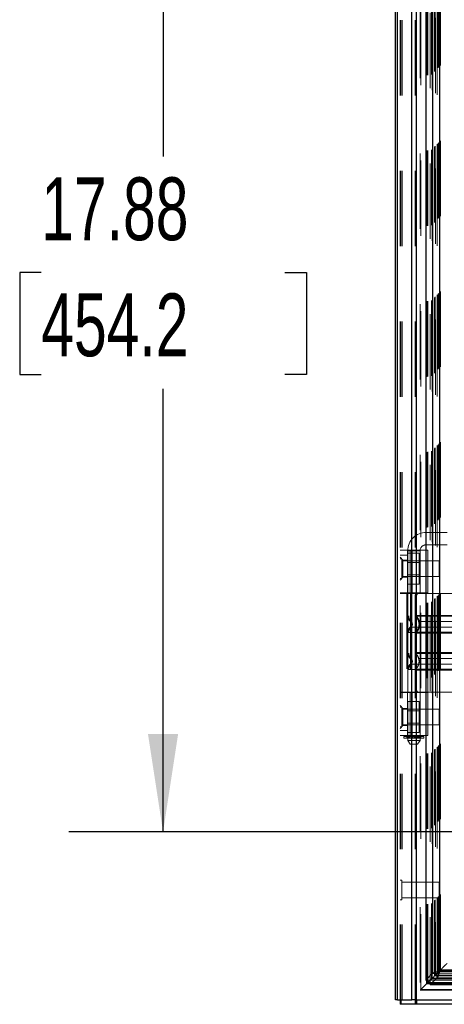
# Model space of a CAD drawing. Header units: inches. Extents: x 0.2 to 10.7, y 0.2 to 7.9.
# Tile 43 of 95: x 2.708 to 3.271, y 3.034 to 4.341. Entities that reach past the tile are written whole.
import ezdxf

# ---------------------------------------------------------------- set-up
doc = ezdxf.new("R2010")
doc.units = ezdxf.units.IN
doc.header["$MEASUREMENT"] = 0
doc.linetypes.add('HIDDEN', pattern=[0.075, 0.05, -0.025])
doc.layers.add('DIMENSIONS', color=140, linetype='Continuous')
doc.styles.add('SLDTEXTSTYLE0', font='TXT', dxfattribs={"width": 0.7})
doc.dimstyles.new('SLDDIMSTYLE0', dxfattribs={"dimtxt": 0.084961, "dimasz": 0.13, "dimexe": 0, "dimexo": 0.0625, "dimgap": 0.02124, "dimtad": 0, "dimtih": 1, "dimtoh": 1, "dimlfac": 12, "dimrnd": 1e-09, "dimzin": 12, "dimdsep": 46, "dimtxsty": 'SLDTEXTSTYLE0', "dimsah": 1, "dimcen": 0.09, "dimadec": 0, "dimazin": 3, "dimtfac": 1, "dimtofl": 0, "dimtmove": 0, "dimatfit": 3, "dimfxl": 0, "dimfrac": 2, "dimtolj": 1, "dimtzin": 12, "dimarcsym": 0})

# ---------------------------------------------------------------- blocks, each defined once
blk = doc.blocks.new('_D')
at = {"layer": 'DIMENSIONS'}
for p, q in [((3.4442, 4.7535), (2.7733, 4.7535)), ((2.8983, 4.7535), (2.8983, 4.1593)), ((2.7368, 4.0053), (2.7082, 4.0053)), ((2.7082, 4.0053), (2.7082, 3.8702)), ((3.0599, 4.0053), (3.0884, 4.0053)), ((3.0884, 4.0053), (3.0884, 3.8702)), ((2.7082, 3.8702), (2.7368, 3.8702)), ((3.0884, 3.8702), (3.0599, 3.8702)), ((2.8983, 3.2632), (2.8983, 3.8512)), ((3.4442, 3.2632), (2.7733, 3.2632))]:
    blk.add_line(p, q, dxfattribs=at)
for points in [[(2.8983, 4.7535), (2.8783, 4.6235), (2.9183, 4.6235)], [(2.8983, 3.2632), (2.9183, 3.3932), (2.8783, 3.3932)]]:
    blk.add_solid(points, dxfattribs=at)
at = {"layer": 'DIMENSIONS', "char_height": 0.08333, "attachment_point": 1, "style": 'SLDTEXTSTYLE0'}
for s, insert in [('17.88', (2.7368, 4.1317)), ('454.2', (2.7368, 3.9777))]:
    blk.add_mtext(s, dxfattribs=dict(at, insert=insert))

msp = doc.modelspace()

# ---------------------------------------------------------------- linework, layer by layer
at = {"color": 7, "linetype": 'HIDDEN', "lineweight": 18}
for p, q in [((3.2154963, 3.0404469), (3.2154963, 5.3593462)), ((3.2124963, 3.0404469), (3.2124963, 4.9855945)), ((3.2133749, 3.0404469), (3.2133749, 4.9850961)), ((3.2154963, 3.0404469), (3.2154963, 4.9840982)), ((3.2324509, 3.0404469), (3.2324509, 4.9761225)), ((3.2345722, 3.0404469), (3.2345722, 4.9758636)), ((3.2391943, 4.9635414), (3.2391943, 3.0531666)), ((3.2401182, 3.054081), (3.2401182, 4.9626298)), ((3.2481213, 3.0672437), (3.2481213, 4.9494671)), ((3.2492545, 3.0673506), (3.2492545, 4.9493602)), ((3.2526209, 4.9501595), (3.2526209, 3.0665514)), ((3.2543232, 3.068286), (3.2543232, 4.9484248)), ((3.2552282, 4.9475192), (3.2552282, 3.0691892)), ((3.2580729, 3.0720357), (3.2580729, 4.9446751)), ((3.2588868, 3.0728497), (3.2588868, 4.9438612)), ((3.2590365, 3.0729994), (3.2590365, 4.9437115)), ((3.2594438, 4.9433134), (3.2594438, 3.0734091)), ((3.2617055, 4.9410749), (3.2617055, 3.0756359)), ((3.2617363, 3.075697), (3.2617363, 4.9410153)), ((3.2618703, 3.0758331), (3.2618703, 4.9408777)), ((3.2630645, 3.0770305), (3.2630645, 4.9396795)), ((3.2641893, 3.0781521), (3.2641893, 4.9385587)), ((3.2646599, 4.9381298), (3.2646599, 3.078581)), ((3.2654916, 3.0794545), (3.2654916, 4.9372564)), ((3.2662224, 3.0801852), (3.2662224, 4.9365256)), ((3.2472732, 3.6442534), (3.2472732, 3.6606576)), ((3.2751603, 3.6606576), (3.2472732, 3.6606576)), ((3.2124963, 3.6371536), (3.2492417, 3.6371536)), ((3.2223388, 3.5802311), (3.2223388, 3.6371536)), ((3.2223388, 3.6330262), (3.2377555, 3.6330262)), ((3.2226669, 3.6360513), (3.2390711, 3.6360513)), ((3.2226669, 3.6360513), (3.2226669, 3.3899883)), ((3.2261138, 3.5802311), (3.2261138, 3.6371536)), ((3.2286612, 3.6371536), (3.2286612, 3.5802311)), ((3.2377555, 3.6227782), (3.2377555, 3.6330262)), ((3.2390711, 3.3899883), (3.2390711, 3.6360513)), ((3.2393992, 3.5802311), (3.2393992, 3.6371536)), ((3.2472732, 3.6442534), (3.2751603, 3.6442534)), ((3.2492417, 3.5802311), (3.2492417, 3.6371536)), ((3.2124963, 3.630592), (3.2223388, 3.630592)), ((3.2164333, 3.6237022), (3.2124963, 3.6276392)), ((3.2151004, 3.6255511), (3.2124963, 3.6255511)), ((3.2151004, 3.5995094), (3.2151004, 3.6255511)), ((3.2645796, 3.6229469), (3.2151004, 3.6229469)), ((3.2164333, 3.6237022), (3.2164333, 3.6125473)), ((3.2223388, 3.6237022), (3.2164333, 3.6237022)), ((3.2223388, 3.6227782), (3.2377555, 3.6227782)), ((3.2377555, 3.6206928), (3.2223388, 3.6206928)), ((3.2377555, 3.6022823), (3.2377555, 3.6227782)), ((3.2645796, 3.6021136), (3.2645796, 3.6229469)), ((3.2164333, 3.6125473), (3.2164333, 3.6013925)), ((3.2124963, 3.5974555), (3.2164333, 3.6013925)), ((3.2124963, 3.5995094), (3.2151004, 3.5995094)), ((3.2151004, 3.6021136), (3.2645796, 3.6021136)), ((3.2164333, 3.6013925), (3.2223388, 3.6013925)), ((3.2223388, 3.6043678), (3.2377555, 3.6043678)), ((3.2223388, 3.6022823), (3.2377555, 3.6022823)), ((3.2377555, 3.5920343), (3.2377555, 3.6022823)), ((3.2492417, 3.5802311), (3.2124963, 3.5802311)), ((3.2223388, 3.5920343), (3.2377555, 3.5920343)), ((3.2223388, 3.5802311), (3.2223388, 3.5797389)), ((3.2492417, 3.5797389), (3.2124963, 3.5797389)), ((3.2214042, 3.5797389), (3.2214042, 3.4485053)), ((3.2223388, 3.5797389), (3.2223388, 3.4485053)), ((3.222995, 3.5797389), (3.222995, 3.4485053)), ((3.222995, 3.5797389), (3.222995, 3.5497322)), ((3.2264746, 3.5797389), (3.2264746, 3.4485053)), ((3.2325445, 3.5764581), (3.2325445, 3.4517862)), ((3.2344779, 3.5764581), (3.2325445, 3.5764581)), ((3.2328375, 3.5797389), (3.2328375, 3.4485053)), ((3.2328375, 3.5797389), (3.2328375, 3.5504429)), ((3.2344779, 3.5764581), (3.2344779, 3.4517862)), ((3.2393992, 3.4485053), (3.2393992, 3.5797389)), ((3.3312627, 3.5797389), (3.2492417, 3.5797389)), ((3.2492417, 3.4485053), (3.2492417, 3.5797389)), ((3.2341713, 3.548022), (3.2333286, 3.5492724)), ((3.2279148, 3.5387284), (3.2278261, 3.5395456)), ((3.2278261, 3.5379113), (3.2279148, 3.5387284)), ((3.2279162, 3.5387284), (3.2278288, 3.5395324)), ((3.2278288, 3.5379245), (3.2279162, 3.5387284)), ((3.2333286, 3.5281845), (3.2341713, 3.5294349)), ((3.2279162, 3.4895158), (3.2278288, 3.4903198)), ((3.2278288, 3.4887119), (3.2279162, 3.4895158)), ((3.2333286, 3.5000598), (3.2341701, 3.4988109)), ((3.222995, 3.4785121), (3.222995, 3.4485053)), ((3.2328375, 3.4778014), (3.2328375, 3.4485053)), ((3.2341701, 3.4802208), (3.2333286, 3.4789719)), ((3.2325445, 3.4517862), (3.2344779, 3.4517862)), ((3.2492417, 3.4485053), (3.2124963, 3.4485053)), ((3.2124963, 3.4480132), (3.2492417, 3.4480132)), ((3.2223388, 3.4485053), (3.2223388, 3.4480132)), ((3.2223388, 3.3910906), (3.2223388, 3.4480132)), ((3.2223388, 3.4361929), (3.2377555, 3.4361929)), ((3.2261138, 3.3910906), (3.2261138, 3.4480132)), ((3.2286612, 3.4480132), (3.2286612, 3.3910906)), ((3.2377555, 3.4259449), (3.2377555, 3.4361929)), ((3.2393992, 3.3910906), (3.2393992, 3.4480132)), ((3.3312627, 3.4485053), (3.2492417, 3.4485053)), ((3.2492417, 3.3910906), (3.2492417, 3.4480132)), ((3.2164333, 3.4268518), (3.2124963, 3.4307888)), ((3.2151004, 3.4287178), (3.2124963, 3.4287178)), ((3.2151004, 3.4026761), (3.2151004, 3.4287178)), ((3.2645796, 3.4261136), (3.2151004, 3.4261136)), ((3.2164333, 3.4268518), (3.2164333, 3.4156969)), ((3.2223388, 3.4268518), (3.2164333, 3.4268518)), ((3.2223388, 3.4259449), (3.2377555, 3.4259449)), ((3.2377555, 3.4238594), (3.2223388, 3.4238594)), ((3.2377555, 3.405449), (3.2377555, 3.4259449)), ((3.2645796, 3.4052803), (3.2645796, 3.4261136)), ((3.2164333, 3.4156969), (3.2164333, 3.4045421)), ((3.2124963, 3.4006051), (3.2164333, 3.4045421)), ((3.2124963, 3.4026761), (3.2151004, 3.4026761)), ((3.2223388, 3.3976523), (3.2124963, 3.3976523)), ((3.2151004, 3.4052803), (3.2645796, 3.4052803)), ((3.2164333, 3.4045421), (3.2223388, 3.4045421)), ((3.2223388, 3.4075344), (3.2377555, 3.4075344)), ((3.2223388, 3.405449), (3.2377555, 3.405449)), ((3.2377555, 3.395201), (3.2377555, 3.405449)), ((3.2492417, 3.3910906), (3.2124963, 3.3910906)), ((3.2177456, 3.3896602), (3.2232928, 3.3896602)), ((3.2177456, 3.3896602), (3.2177456, 3.3876917)), ((3.2232928, 3.3876917), (3.2177456, 3.3876917)), ((3.221532, 3.3896602), (3.221532, 3.3876917)), ((3.2215681, 3.3876917), (3.2215681, 3.3896602)), ((3.2220183, 3.3896602), (3.2220183, 3.3876917)), ((3.2223388, 3.395201), (3.2377555, 3.395201)), ((3.2390711, 3.3899883), (3.2226669, 3.3899883)), ((3.2226669, 3.3876917), (3.2226669, 3.3844109)), ((3.2226669, 3.3844109), (3.2390711, 3.3844109)), ((3.2226669, 3.3844109), (3.2259477, 3.3794896)), ((3.2232928, 3.3896602), (3.2232928, 3.3876917)), ((3.2232928, 3.3896602), (3.2243122, 3.3896602)), ((3.2243122, 3.3876917), (3.2232928, 3.3876917)), ((3.2243122, 3.3876917), (3.2243122, 3.3896602)), ((3.2243122, 3.3896602), (3.2258927, 3.3896602)), ((3.2252728, 3.3876917), (3.2243122, 3.3876917)), ((3.2247219, 3.3876917), (3.2247219, 3.3896602)), ((3.2251275, 3.3899883), (3.2251275, 3.3876917)), ((3.2251275, 3.3896602), (3.2251275, 3.3876917)), ((3.2252, 3.3896602), (3.2252, 3.3876917)), ((3.2252083, 3.3876917), (3.2252083, 3.3896602)), ((3.2252728, 3.3876917), (3.2364651, 3.3876917)), ((3.2258282, 3.3876917), (3.2258282, 3.3896602)), ((3.2258927, 3.3896602), (3.2258927, 3.3876917)), ((3.2258927, 3.3896602), (3.2259083, 3.3896602)), ((3.2258927, 3.3896602), (3.227649, 3.3896602)), ((3.2259083, 3.3876917), (3.2259083, 3.3896602)), ((3.227649, 3.3896602), (3.227649, 3.3876917)), ((3.227649, 3.3896602), (3.2284974, 3.3896602)), ((3.2284974, 3.3876917), (3.2284974, 3.3896602)), ((3.2284974, 3.3896602), (3.2292219, 3.3896602)), ((3.2292219, 3.3896602), (3.2292219, 3.3876917)), ((3.2292219, 3.3896602), (3.2299596, 3.3896602)), ((3.2299596, 3.3876917), (3.2299596, 3.3896602)), ((3.2299596, 3.3896602), (3.2317783, 3.3896602)), ((3.2317783, 3.3896602), (3.2317783, 3.3876917)), ((3.2317783, 3.3896602), (3.2325161, 3.3896602)), ((3.2325161, 3.3876917), (3.2325161, 3.3896602)), ((3.2325161, 3.3896602), (3.2332405, 3.3896602)), ((3.2332405, 3.3896602), (3.2332405, 3.3876917)), ((3.2332405, 3.3896602), (3.234089, 3.3896602)), ((3.234089, 3.3876917), (3.234089, 3.3896602)), ((3.234089, 3.3896602), (3.2358296, 3.3896602)), ((3.2357902, 3.3794896), (3.2390711, 3.3844109)), ((3.2358296, 3.3896602), (3.2358452, 3.3896602)), ((3.2358296, 3.3896602), (3.2358296, 3.3876917)), ((3.2358452, 3.3876917), (3.2358452, 3.3896602)), ((3.2358452, 3.3896602), (3.2374257, 3.3896602)), ((3.2359097, 3.3896602), (3.2359097, 3.3876917)), ((3.2374257, 3.3876917), (3.2364651, 3.3876917)), ((3.2365297, 3.3896602), (3.2365297, 3.3876917)), ((3.236538, 3.3876917), (3.236538, 3.3896602)), ((3.2366104, 3.3876917), (3.2366104, 3.3899883)), ((3.2366104, 3.3876917), (3.2366104, 3.3896602)), ((3.237016, 3.3896602), (3.237016, 3.3876917)), ((3.2374257, 3.3896602), (3.2374257, 3.3876917)), ((3.2374257, 3.3896602), (3.2384451, 3.3896602)), ((3.2384451, 3.3876917), (3.2374257, 3.3876917)), ((3.2384451, 3.3876917), (3.2384451, 3.3896602)), ((3.2384451, 3.3896602), (3.2439923, 3.3896602)), ((3.2439923, 3.3876917), (3.2384451, 3.3876917)), ((3.2390711, 3.3844109), (3.2390711, 3.3876917)), ((3.2397196, 3.3876917), (3.2397196, 3.3896602)), ((3.2401699, 3.3896602), (3.2401699, 3.3876917)), ((3.240206, 3.3876917), (3.240206, 3.3896602)), ((3.2439923, 3.3876917), (3.2439923, 3.3896602)), ((3.2259477, 3.3794896), (3.2357902, 3.3794896)), ((3.2151004, 3.1993011), (3.2124963, 3.1993011)), ((3.2151004, 3.1732594), (3.2151004, 3.1993011)), ((3.2645796, 3.1966969), (3.2151004, 3.1966969)), ((3.2645796, 3.1758636), (3.2645796, 3.1966969)), ((3.2151004, 3.1758636), (3.2645796, 3.1758636)), ((3.2124963, 3.1732594), (3.2151004, 3.1732594)), ((3.2580729, 3.0720357), (4.8215456, 3.0720357)), ((3.2588868, 3.0728497), (4.8207317, 3.0728497)), ((3.2590365, 3.0729994), (4.820582, 3.0729994)), ((3.2592681, 3.0732268), (4.8203363, 3.0732268)), ((4.8179892, 3.0756027), (3.2616324, 3.0756027)), ((3.2617147, 3.0756266), (4.8179038, 3.0756266)), ((3.2618703, 3.0758331), (4.8177482, 3.0758331)), ((4.8165626, 3.0770016), (3.2630567, 3.0770016)), ((3.2641893, 3.0781521), (4.8154293, 3.0781521)), ((3.2654916, 3.0794545), (3.2645027, 3.0784656)), ((3.2646599, 3.078581), (4.8149586, 3.078581)), ((3.2662224, 3.0801852), (3.2654916, 3.0794545)), ((3.2654916, 3.0794545), (4.8141269, 3.0794545)), ((3.2662224, 3.0801852), (4.8133961, 3.0801852)), ((3.2471059, 3.0665514), (3.2526209, 3.0665514)), ((3.2532121, 3.0671426), (3.2526209, 3.0665514)), ((3.2526302, 3.0665421), (3.2532222, 3.067134)), ((3.2526302, 3.0610488), (3.2526302, 3.0665421)), ((3.2526302, 3.0665421), (4.8269883, 3.0665421)), ((3.2543232, 3.068286), (3.2531788, 3.0671417)), ((3.2533238, 3.0620841), (4.8262947, 3.0620841)), ((3.2534307, 3.0632173), (4.8261878, 3.0632173)), ((3.2543232, 3.068286), (4.8252954, 3.068286)), ((3.255307, 3.0692755), (4.8243078, 3.0692755)), ((3.239189, 3.0531483), (3.3075796, 3.0531483)), ((3.241763, 3.0557347), (3.2401182, 3.054081)), ((3.2401182, 3.054081), (3.3075796, 3.054081))]:
    msp.add_line(p, q, dxfattribs=at)
at = {"color": 7, "linetype": 'Continuous', "lineweight": 25}
for p, q in [((3.2064963, 3.0404469), (3.2064963, 4.9862764)), ((3.2091323, 3.0404469), (3.2091323, 4.9850961)), ((3.2282083, 3.0404469), (3.2282083, 4.9761225)), ((3.2345722, 3.0404469), (3.2345722, 4.9758636)), ((3.2467121, 4.9501595), (3.2467121, 3.0665514)), ((3.2557966, 4.9410749), (3.2557966, 3.0756359)), ((3.2646599, 4.9381298), (3.2646599, 3.078581)), ((3.2557966, 3.0756359), (3.2467121, 3.0665514)), ((3.2617055, 3.0756359), (3.2532121, 3.0671426)), ((3.2532222, 3.067134), (3.2617147, 3.0756266)), ((3.2557966, 3.0756359), (3.2617055, 3.0756359)), ((3.2645027, 3.0784656), (3.2616893, 3.0756521)), ((3.2617147, 3.0697178), (3.2617147, 3.0756266)), ((3.2646599, 3.078581), (4.8149586, 3.078581)), ((3.2467121, 3.0665514), (3.2471059, 3.0665514)), ((3.2481213, 3.0620841), (3.2481213, 3.0672437)), ((3.2492545, 3.0632173), (3.2481213, 3.0620841)), ((3.2481213, 3.0620841), (3.2533238, 3.0620841)), ((3.2492545, 3.0632173), (3.2492545, 3.0673506)), ((3.2531788, 3.0671417), (3.2492545, 3.0632173)), ((3.2492545, 3.0632173), (3.2534307, 3.0632173)), ((3.2526302, 3.0606332), (3.2617147, 3.0697178)), ((3.2526302, 3.0606332), (3.2526302, 3.0610488)), ((3.2526302, 3.0606332), (4.8269883, 3.0606332)), ((3.2617147, 3.0697178), (4.8179038, 3.0697178)), ((3.2091323, 3.0404469), (3.2064963, 3.0404469)), ((3.2091323, 3.0404469), (3.2282083, 3.0404469)), ((3.2124963, 3.0404469), (3.2124963, 3.0344469)), ((3.213374, 3.0344469), (3.2124963, 3.0344469)), ((3.213374, 3.0404469), (3.213374, 3.0344469)), ((3.23245, 3.0344469), (3.213374, 3.0344469)), ((3.2345722, 3.0404469), (3.2282083, 3.0404469)), ((3.23245, 3.0404469), (3.23245, 3.0344469)), ((3.234569, 3.0344469), (3.23245, 3.0344469)), ((3.234569, 3.0404469), (3.234569, 3.0344469)), ((3.3075721, 3.0344469), (3.234569, 3.0344469)), ((3.2345722, 3.0404469), (3.3075796, 3.0404469))]:
    msp.add_line(p, q, dxfattribs=at)
at = {"color": 7, "linetype": 'HIDDEN', "lineweight": 18}
for centre, radius, start, end in [((3.2472732, 3.6360513), 0.0246063, 90, 180), ((3.2472732, 3.6360513), 0.0082021, 90, 180), ((3.2328375, 3.5497322), 0.0098425, 180, 228.2366023), ((3.2344779, 3.5504429), 0.0016404, 180, 225.5237275), ((3.2328375, 3.5277247), 0.0098425, 131.7633977, 180), ((3.2344779, 3.527014), 0.0016404, 134.4762724, 180), ((3.2328375, 3.5005196), 0.0098425, 180, 228.2366023), ((3.2344779, 3.5012303), 0.0016404, 180, 225.5237275), ((3.2328375, 3.4785121), 0.0098425, 131.7633977, 180), ((3.2344779, 3.4778014), 0.0016404, 134.4762724, 180)]:
    msp.add_arc(centre, radius, start, end, dxfattribs=at)
for points, knots in [([(3.2356326, 3.5797389), (3.2352676, 3.5797389), (3.2348882, 3.5796631), (3.2341529, 3.5793485), (3.233801, 3.5791092), (3.2332073, 3.5785046), (3.2329623, 3.5781354), (3.2326326, 3.5773349), (3.2325445, 3.5768983), (3.2325445, 3.5764581)], [0, 0, 0, 0, 0.25, 0.25, 0.5, 0.5, 0.75, 0.75, 1, 1, 1, 1]), ([(3.2344779, 3.5764581), (3.2344779, 3.5768928), (3.2345622, 3.5773193), (3.2348858, 3.5781156), (3.2351251, 3.5784803), (3.2357147, 3.5790855), (3.2360693, 3.5793291), (3.236825, 3.5796539), (3.2372327, 3.5797389), (3.2376368, 3.5797389)], [0, 0, 0, 0, 0.25, 0.25, 0.5, 0.5, 0.75, 0.75, 1, 1, 1, 1]), ([(3.3411052, 3.5497322), (3.3408854, 3.5497322), (3.3404458, 3.5497322), (3.3369343, 3.5497322), (3.3314765, 3.5497322), (3.3240756, 3.5497322), (3.3150714, 3.5497322), (3.304795, 3.5497322), (3.2936454, 3.5497322), (3.2820501, 3.5497322), (3.2704546, 3.5497322), (3.2593054, 3.5497322), (3.2490279, 3.5497322), (3.240028, 3.5497322), (3.232611, 3.5497322), (3.2272133, 3.5497322), (3.2241076, 3.5497322), (3.2237029, 3.5497322), (3.2235691, 3.5497322)], [0, 0, 0, 0, 0.064541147, 0.129082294, 0.193623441, 0.258164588, 0.322705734, 0.387246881, 0.451788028, 0.516329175, 0.580870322, 0.645411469, 0.709952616, 0.774493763, 0.83903491, 0.903576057, 0.968117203, 1, 1, 1, 1]), ([(3.2241353, 3.5497322), (3.2241765, 3.5490449), (3.2242598, 3.5476552), (3.2249286, 3.5456602), (3.2259513, 3.5438284), (3.2269168, 3.5428449), (3.2273941, 3.5423586)], [0, 0, 0, 0, 0.247338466, 0.500134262, 0.752870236, 1, 1, 1, 1]), ([(3.3378191, 3.5423898), (3.3378286, 3.5423898), (3.3345499, 3.5423898), (3.321873, 3.5423898), (3.3042104, 3.5423898), (3.2820501, 3.5423898), (3.2598897, 3.5423898), (3.2422272, 3.5423898), (3.2295502, 3.5423898), (3.2262715, 3.5423898), (3.226281, 3.5423898)], [4.712414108, 4.712414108, 4.712414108, 4.712414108, 5.157216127, 5.488392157, 5.885803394, 6.283214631, 6.680625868, 7.078037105, 7.409213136, 7.85401516, 7.85401516, 7.85401516, 7.85401516]), ([(3.2273723, 3.5409234), (3.227248, 3.5411647), (3.2269659, 3.5417126), (3.2265269, 3.5421469), (3.2262812, 3.54239)], [0, 0, 0, 0, 0.440380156, 1, 1, 1, 1]), ([(3.2262818, 3.5423907), (3.2262818, 3.5423907), (3.2262818, 3.5422953), (3.2262818, 3.5419284), (3.2262818, 3.541657), (3.2262818, 3.5409791), (3.2262818, 3.5405728), (3.2262818, 3.539687), (3.2262818, 3.5392078), (3.2262818, 3.5382491), (3.2262818, 3.5377699), (3.2262818, 3.5368841), (3.2262818, 3.5364778), (3.2262818, 3.5357999), (3.2262818, 3.5355284), (3.2262818, 3.5351615), (3.2262818, 3.5350662), (3.2262818, 3.5350662)], [0, 0, 0, 0, 0.125, 0.125, 0.25, 0.25, 0.375, 0.375, 0.5, 0.5, 0.625, 0.625, 0.75, 0.75, 0.875, 0.875, 1, 1, 1, 1]), ([(3.2275945, 3.5403927), (3.2275599, 3.5405065), (3.2274251, 3.5409494), (3.2269988, 3.5416511), (3.2265206, 3.5421443), (3.2262818, 3.5423907)], [0, 0, 0, 0, 0.147487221, 0.57421203, 1, 1, 1, 1]), ([(3.227888, 3.5392433), (3.227839, 3.5395415), (3.2277402, 3.5401425), (3.2273896, 3.5409485), (3.2269142, 3.5416423), (3.2264941, 3.5419496), (3.2262818, 3.5421049)], [0, 0, 0, 0, 0.243577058, 0.490859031, 0.742728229, 1, 1, 1, 1]), ([(3.2272302, 3.5424227), (3.2274726, 3.5421768), (3.2279578, 3.5416846), (3.2284671, 3.5407664), (3.2287951, 3.5397729), (3.2289094, 3.5387284), (3.2287951, 3.537684), (3.2284671, 3.5366904), (3.2279578, 3.5357723), (3.2274726, 3.5352801), (3.2272302, 3.5350342)], [0, 0, 0, 0, 0.124832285, 0.249938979, 0.375105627, 0.5, 0.624894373, 0.750061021, 0.875167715, 1, 1, 1, 1]), ([(3.2330752, 3.5504505), (3.2330805, 3.5503416), (3.2330913, 3.5501215), (3.2331947, 3.549805), (3.233347, 3.5495091), (3.2334957, 3.5493472), (3.2335693, 3.5492671)], [0, 0, 0, 0, 0.2475219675, 0.499996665, 0.7524730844, 1, 1, 1, 1]), ([(3.3307715, 3.5492724), (3.3307787, 3.5492724), (3.3295001, 3.5492725), (3.3246241, 3.5492725), (3.3210116, 3.5492725), (3.3119894, 3.5492726), (3.3065859, 3.5492726), (3.2948036, 3.5492727), (3.2884271, 3.5492727), (3.2756734, 3.5492727), (3.2692963, 3.5492728), (3.2575151, 3.5492728), (3.2521098, 3.5492728), (3.243089, 3.5492729), (3.239476, 3.5492729), (3.2346, 3.549273), (3.2333186, 3.549273), (3.2333292, 3.549273)], [0, 0, 0, 0, 0.125, 0.125, 0.25, 0.25, 0.375, 0.375, 0.5, 0.5, 0.625, 0.625, 0.75, 0.75, 0.875, 0.875, 1, 1, 1, 1]), ([(3.2333286, 3.5492724), (3.2333286, 3.5493001), (3.2333286, 3.5475506), (3.2333286, 3.5428681), (3.2333286, 3.5387284), (3.2333286, 3.5345888), (3.2333286, 3.5299063), (3.2333286, 3.5281567), (3.2333286, 3.5281845)], [6.283185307, 6.283185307, 6.283185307, 6.283185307, 7.06858347, 7.461282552, 7.853981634, 8.246680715, 8.639379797, 9.424777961, 9.424777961, 9.424777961, 9.424777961]), ([(3.2376818, 3.5402045), (3.2374525, 3.5414106), (3.2370659, 3.5434437), (3.2356887, 3.5458835), (3.2344758, 3.5477029), (3.2337285, 3.5485919), (3.2333286, 3.5490676)], [0, 0, 0, 0, 0.39032676, 0.657993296, 0.816969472, 1, 1, 1, 1]), ([(3.3306885, 3.5504429), (3.3305949, 3.5504429), (3.330263, 3.5504429), (3.3277357, 3.5504429), (3.3232524, 3.5504429), (3.3170676, 3.5504429), (3.3095688, 3.5504429), (3.3010039, 3.5504429), (3.291713, 3.5504429), (3.2820501, 3.5504429), (3.2723872, 3.5504429), (3.2630962, 3.5504429), (3.2545313, 3.5504429), (3.2470325, 3.5504429), (3.2408477, 3.5504429), (3.2363644, 3.5504429), (3.2338372, 3.5504429), (3.2335053, 3.5504429), (3.2334117, 3.5504429)], [0, 0, 0, 0, 0.0265656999, 0.0941991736, 0.1618326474, 0.2294661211, 0.2970995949, 0.3647330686, 0.4323665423, 0.5000000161, 0.5676334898, 0.6352669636, 0.7029004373, 0.7705339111, 0.8381673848, 0.9058008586, 0.9734343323, 1, 1, 1, 1]), ([(3.2341833, 3.5493706), (3.2348452, 3.5486429), (3.2361688, 3.5471877), (3.2375433, 3.5445386), (3.2384204, 3.5416974), (3.238722, 3.5387284), (3.2384204, 3.5357595), (3.2375433, 3.5329183), (3.2361688, 3.5302692), (3.2348452, 3.528814), (3.2341833, 3.5280862)], [0, 0, 0, 0, 0.125085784, 0.250126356, 0.375155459, 0.5, 0.624844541, 0.749873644, 0.874914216, 1, 1, 1, 1]), ([(3.2367059, 3.533595), (3.2372301, 3.5353062), (3.2382786, 3.5387284), (3.2372301, 3.5421507), (3.2367059, 3.5438618)], [0, 0, 0, 0, 0.499999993, 1, 1, 1, 1]), ([(3.2235691, 3.5277247), (3.2237029, 3.5277247), (3.2241076, 3.5277247), (3.2272133, 3.5277247), (3.232611, 3.5277247), (3.240028, 3.5277247), (3.2490279, 3.5277247), (3.2593054, 3.5277247), (3.2704546, 3.5277247), (3.2820501, 3.5277247), (3.2936454, 3.5277247), (3.304795, 3.5277247), (3.3150714, 3.5277247), (3.3240756, 3.5277247), (3.3314765, 3.5277247), (3.3369343, 3.5277247), (3.3404458, 3.5277247), (3.3408854, 3.5277247), (3.3411052, 3.5277247)], [0, 0, 0, 0, 0.0318828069, 0.0964239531, 0.1609650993, 0.2255062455, 0.2900473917, 0.3545885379, 0.4191296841, 0.4836708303, 0.5482119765, 0.6127531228, 0.677294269, 0.7418354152, 0.8063765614, 0.8709177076, 0.9354588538, 1, 1, 1, 1]), ([(3.2273941, 3.5350983), (3.2269168, 3.534612), (3.2259513, 3.5336285), (3.2249286, 3.5317967), (3.2242598, 3.5298017), (3.2241765, 3.528412), (3.2241353, 3.5277247)], [0, 0, 0, 0, 0.247129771, 0.499865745, 0.752661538, 1, 1, 1, 1]), ([(3.226281, 3.5350671), (3.2262716, 3.5350671), (3.2295502, 3.5350671), (3.2422272, 3.5350671), (3.2598897, 3.5350671), (3.2820501, 3.5350671), (3.3042104, 3.5350671), (3.321873, 3.5350671), (3.3345499, 3.5350671), (3.3378286, 3.5350671), (3.3378191, 3.5350671)], [4.712364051, 4.712364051, 4.712364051, 4.712364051, 5.157166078, 5.488342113, 5.885753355, 6.283164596, 6.680575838, 7.07798708, 7.409163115, 7.853965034, 7.853965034, 7.853965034, 7.853965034]), ([(3.2262812, 3.5350669), (3.2265269, 3.5353099), (3.2269659, 3.5357442), (3.227248, 3.5362922), (3.2273723, 3.5365335)], [0, 0, 0, 0, 0.559619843, 1, 1, 1, 1]), ([(3.2262818, 3.535352), (3.2264941, 3.5355073), (3.2269142, 3.5358146), (3.2273896, 3.5365083), (3.2277402, 3.5373144), (3.227839, 3.5379154), (3.227888, 3.5382136)], [0, 0, 0, 0, 0.2572717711, 0.5091409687, 0.7564229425, 1, 1, 1, 1]), ([(3.2262818, 3.5350662), (3.2265206, 3.5353126), (3.2269988, 3.5358058), (3.2274251, 3.5365075), (3.2275599, 3.5369504), (3.2275945, 3.5370642)], [0, 0, 0, 0, 0.425787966, 0.852512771, 1, 1, 1, 1]), ([(3.2335693, 3.5281898), (3.2334957, 3.5281097), (3.233347, 3.5279478), (3.2331947, 3.5276519), (3.2330913, 3.5273354), (3.2330805, 3.5271153), (3.2330752, 3.5270064)], [0, 0, 0, 0, 0.247526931, 0.500003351, 0.752478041, 1, 1, 1, 1]), ([(3.2333292, 3.5281839), (3.2333186, 3.5281839), (3.2346, 3.5281839), (3.239476, 3.528184), (3.243089, 3.528184), (3.2521098, 3.528184), (3.2575151, 3.5281841), (3.2692963, 3.5281841), (3.2756734, 3.5281841), (3.2884271, 3.5281842), (3.2948036, 3.5281842), (3.3065859, 3.5281843), (3.3119894, 3.5281843), (3.3210116, 3.5281844), (3.3246241, 3.5281844), (3.3295001, 3.5281844), (3.3307787, 3.5281845), (3.3307715, 3.5281845)], [0, 0, 0, 0, 0.125, 0.125, 0.25, 0.25, 0.375, 0.375, 0.5, 0.5, 0.625, 0.625, 0.75, 0.75, 0.875, 0.875, 1, 1, 1, 1]), ([(3.2333286, 3.5283893), (3.2337285, 3.528865), (3.2344758, 3.529754), (3.2356887, 3.5315734), (3.2370659, 3.5340132), (3.2374525, 3.5360463), (3.2376818, 3.5372524)], [0, 0, 0, 0, 0.183030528, 0.342006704, 0.60967324, 1, 1, 1, 1]), ([(3.2334117, 3.527014), (3.2335053, 3.527014), (3.2338372, 3.527014), (3.2363644, 3.527014), (3.2408477, 3.527014), (3.2470325, 3.527014), (3.2545313, 3.527014), (3.2630962, 3.527014), (3.2723872, 3.527014), (3.2820501, 3.527014), (3.291713, 3.527014), (3.3010039, 3.527014), (3.3095688, 3.527014), (3.3170676, 3.527014), (3.3232524, 3.527014), (3.3277357, 3.527014), (3.330263, 3.527014), (3.3305949, 3.527014), (3.3306885, 3.527014)], [0, 0, 0, 0, 0.026565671, 0.094199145, 0.161832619, 0.229466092, 0.297099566, 0.36473304, 0.432366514, 0.499999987, 0.567633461, 0.635266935, 0.702900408, 0.770533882, 0.838167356, 0.90580083, 0.973434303, 1, 1, 1, 1]), ([(3.3411052, 3.5005196), (3.3408854, 3.5005196), (3.3404458, 3.5005196), (3.3369343, 3.5005196), (3.3314765, 3.5005196), (3.3240756, 3.5005196), (3.3150714, 3.5005196), (3.304795, 3.5005196), (3.2936454, 3.5005196), (3.2820501, 3.5005196), (3.2704546, 3.5005196), (3.2593054, 3.5005196), (3.2490279, 3.5005196), (3.240028, 3.5005196), (3.232611, 3.5005196), (3.2272133, 3.5005196), (3.2241076, 3.5005196), (3.2237029, 3.5005196), (3.2235691, 3.5005196)], [0, 0, 0, 0, 0.064541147, 0.129082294, 0.193623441, 0.258164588, 0.322705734, 0.387246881, 0.451788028, 0.516329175, 0.580870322, 0.645411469, 0.709952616, 0.774493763, 0.83903491, 0.903576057, 0.968117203, 1, 1, 1, 1]), ([(3.2241353, 3.5005196), (3.2241765, 3.4998323), (3.2242598, 3.4984426), (3.2249286, 3.4964476), (3.2259513, 3.4946158), (3.2269168, 3.4936323), (3.2273941, 3.493146)], [0, 0, 0, 0, 0.247338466, 0.500134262, 0.752870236, 1, 1, 1, 1]), ([(3.3378191, 3.4931772), (3.3378286, 3.4931772), (3.3345499, 3.4931772), (3.321873, 3.4931772), (3.3042104, 3.4931772), (3.2820501, 3.4931772), (3.2598897, 3.4931772), (3.2422272, 3.4931772), (3.2295502, 3.4931772), (3.2262715, 3.4931772), (3.226281, 3.4931772)], [4.712414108, 4.712414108, 4.712414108, 4.712414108, 5.157216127, 5.488392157, 5.885803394, 6.283214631, 6.680625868, 7.078037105, 7.409213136, 7.85401516, 7.85401516, 7.85401516, 7.85401516]), ([(3.2262818, 3.4931781), (3.2262818, 3.4931781), (3.2262818, 3.4930827), (3.2262818, 3.4927158), (3.2262818, 3.4924444), (3.2262818, 3.4917665), (3.2262818, 3.4913602), (3.2262818, 3.4904744), (3.2262818, 3.4899952), (3.2262818, 3.4890365), (3.2262818, 3.4885573), (3.2262818, 3.4876715), (3.2262818, 3.4872652), (3.2262818, 3.4865873), (3.2262818, 3.4863158), (3.2262818, 3.4859489), (3.2262818, 3.4858536), (3.2262818, 3.4858536)], [0, 0, 0, 0, 0.125, 0.125, 0.25, 0.25, 0.375, 0.375, 0.5, 0.5, 0.625, 0.625, 0.75, 0.75, 0.875, 0.875, 1, 1, 1, 1]), ([(3.2275945, 3.4911801), (3.2275599, 3.4912939), (3.2274251, 3.4917368), (3.2269988, 3.4924385), (3.2265206, 3.4929317), (3.2262818, 3.4931781)], [0, 0, 0, 0, 0.147487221, 0.57421203, 1, 1, 1, 1]), ([(3.227888, 3.4900307), (3.227839, 3.4903289), (3.2277402, 3.4909299), (3.2273896, 3.4917359), (3.2269142, 3.4924297), (3.2264941, 3.492737), (3.2262818, 3.4928923)], [0, 0, 0, 0, 0.243577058, 0.490859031, 0.742728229, 1, 1, 1, 1]), ([(3.2262818, 3.4861394), (3.2264941, 3.4862947), (3.2269142, 3.486602), (3.2273896, 3.4872957), (3.2277402, 3.4881018), (3.227839, 3.4887028), (3.227888, 3.489001)], [0, 0, 0, 0, 0.257271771, 0.509140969, 0.756422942, 1, 1, 1, 1]), ([(3.2272302, 3.4932101), (3.2274726, 3.4929642), (3.2279578, 3.492472), (3.2284671, 3.4915539), (3.2287951, 3.4905603), (3.2289094, 3.4895158), (3.2287951, 3.4884714), (3.2284671, 3.4874778), (3.2279578, 3.4865597), (3.2274726, 3.4860675), (3.2272302, 3.4858216)], [0, 0, 0, 0, 0.124832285, 0.249938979, 0.375105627, 0.5, 0.624894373, 0.750061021, 0.875167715, 1, 1, 1, 1]), ([(3.2330752, 3.5012379), (3.2330805, 3.501129), (3.2330912, 3.5009089), (3.2331947, 3.5005924), (3.2333469, 3.5002965), (3.2334957, 3.5001346), (3.2335693, 3.5000545)], [0, 0, 0, 0, 0.247521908, 0.499996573, 0.752473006, 1, 1, 1, 1]), ([(3.2333286, 3.5000598), (3.2333286, 3.5000875), (3.2333286, 3.498338), (3.2333286, 3.4936555), (3.2333286, 3.4895158), (3.2333286, 3.4853762), (3.2333286, 3.4806937), (3.2333286, 3.4789441), (3.2333286, 3.4789719)], [6.283185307, 6.283185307, 6.283185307, 6.283185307, 7.06858347, 7.461282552, 7.853981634, 8.246680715, 8.639379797, 9.424777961, 9.424777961, 9.424777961, 9.424777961]), ([(3.2376818, 3.4909919), (3.2374525, 3.492198), (3.2370659, 3.4942311), (3.2356887, 3.4966709), (3.2344758, 3.4984903), (3.2337285, 3.4993793), (3.2333286, 3.499855)], [0, 0, 0, 0, 0.3903267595, 0.6579932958, 0.8169694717, 1, 1, 1, 1]), ([(3.3306885, 3.5012303), (3.3305949, 3.5012303), (3.330263, 3.5012303), (3.3277357, 3.5012303), (3.3232524, 3.5012303), (3.3170676, 3.5012303), (3.3095688, 3.5012303), (3.3010039, 3.5012303), (3.291713, 3.5012303), (3.2820501, 3.5012303), (3.2723872, 3.5012303), (3.2630962, 3.5012303), (3.2545313, 3.5012303), (3.2470325, 3.5012303), (3.2408477, 3.5012303), (3.2363644, 3.5012303), (3.2338372, 3.5012303), (3.2335053, 3.5012303), (3.2334117, 3.5012303)], [0, 0, 0, 0, 0.0265657, 0.094199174, 0.161832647, 0.229466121, 0.297099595, 0.364733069, 0.432366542, 0.500000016, 0.56763349, 0.635266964, 0.702900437, 0.770533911, 0.838167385, 0.905800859, 0.973434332, 1, 1, 1, 1]), ([(3.3304519, 3.5000598), (3.3304211, 3.5000598), (3.3302555, 3.5000598), (3.32888, 3.5000598), (3.3259558, 3.5000598), (3.3210889, 3.5000598), (3.3141268, 3.5000598), (3.3049937, 3.5000598), (3.2940471, 3.5000598), (3.2820501, 3.5000598), (3.270053, 3.5000598), (3.2591065, 3.5000598), (3.2499733, 3.5000598), (3.2430113, 3.5000598), (3.2381442, 3.5000598), (3.2352202, 3.5000598), (3.2338451, 3.5000598), (3.2336796, 3.5000598), (3.233649, 3.5000598)], [0, 0, 0, 0, 0.011708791, 0.0629315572, 0.1206490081, 0.1851790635, 0.256430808, 0.3337141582, 0.4156154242, 0.5000373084, 0.584459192, 0.6663604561, 0.7436438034, 0.8148955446, 0.8794255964, 0.9371430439, 0.9883658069, 1, 1, 1, 1]), ([(3.2367051, 3.4946507), (3.2372297, 3.4929391), (3.238279, 3.4895158), (3.2372297, 3.4860926), (3.2367051, 3.4843809)], [0, 0, 0, 0, 0.500000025, 1, 1, 1, 1]), ([(3.2235691, 3.4785121), (3.2237029, 3.4785121), (3.2241076, 3.4785121), (3.2272133, 3.4785121), (3.232611, 3.4785121), (3.240028, 3.4785121), (3.2490279, 3.4785121), (3.2593054, 3.4785121), (3.2704546, 3.4785121), (3.2820501, 3.4785121), (3.2936454, 3.4785121), (3.304795, 3.4785121), (3.3150714, 3.4785121), (3.3240756, 3.4785121), (3.3314765, 3.4785121), (3.3369343, 3.4785121), (3.3404458, 3.4785121), (3.3408854, 3.4785121), (3.3411052, 3.4785121)], [0, 0, 0, 0, 0.031882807, 0.096423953, 0.160965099, 0.225506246, 0.290047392, 0.354588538, 0.419129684, 0.48367083, 0.548211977, 0.612753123, 0.677294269, 0.741835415, 0.806376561, 0.870917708, 0.935458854, 1, 1, 1, 1]), ([(3.2273941, 3.4858857), (3.2269168, 3.4853994), (3.2259513, 3.4844159), (3.2249286, 3.4825841), (3.2242598, 3.4805891), (3.2241765, 3.4791994), (3.2241353, 3.4785121)], [0, 0, 0, 0, 0.2471297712, 0.4998657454, 0.7526615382, 1, 1, 1, 1]), ([(3.226281, 3.4858545), (3.2262716, 3.4858545), (3.2295502, 3.4858545), (3.2422272, 3.4858545), (3.2598897, 3.4858545), (3.2820501, 3.4858545), (3.3042104, 3.4858545), (3.321873, 3.4858545), (3.3345499, 3.4858545), (3.3378286, 3.4858545), (3.3378191, 3.4858545)], [4.712364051, 4.712364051, 4.712364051, 4.712364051, 5.157166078, 5.488342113, 5.885753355, 6.283164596, 6.680575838, 7.07798708, 7.409163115, 7.853965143, 7.853965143, 7.853965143, 7.853965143]), ([(3.2262818, 3.4858536), (3.2265206, 3.4861), (3.2269988, 3.4865932), (3.2274251, 3.4872949), (3.2275599, 3.4877378), (3.2275945, 3.4878516)], [0, 0, 0, 0, 0.425787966, 0.852512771, 1, 1, 1, 1]), ([(3.2335693, 3.4789772), (3.2334957, 3.4788971), (3.2333469, 3.4787352), (3.2331947, 3.4784393), (3.2330912, 3.4781228), (3.2330805, 3.4779027), (3.2330752, 3.4777938)], [0, 0, 0, 0, 0.247527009, 0.500003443, 0.7524781, 1, 1, 1, 1]), ([(3.2333286, 3.4791767), (3.2337285, 3.4796524), (3.2344758, 3.4805414), (3.2356887, 3.4823608), (3.2370659, 3.4848006), (3.2374525, 3.4868337), (3.2376818, 3.4880398)], [0, 0, 0, 0, 0.183030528, 0.342006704, 0.60967324, 1, 1, 1, 1]), ([(3.2334117, 3.4778014), (3.2335053, 3.4778014), (3.2338372, 3.4778014), (3.2363644, 3.4778014), (3.2408477, 3.4778014), (3.2470325, 3.4778014), (3.2545313, 3.4778014), (3.2630962, 3.4778014), (3.2723872, 3.4778014), (3.2820501, 3.4778014), (3.291713, 3.4778014), (3.3010039, 3.4778014), (3.3095688, 3.4778014), (3.3170676, 3.4778014), (3.3232524, 3.4778014), (3.3277357, 3.4778014), (3.330263, 3.4778014), (3.3305949, 3.4778014), (3.3306885, 3.4778014)], [0, 0, 0, 0, 0.0265656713, 0.094199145, 0.1618326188, 0.2294660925, 0.2970995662, 0.3647330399, 0.4323665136, 0.4999999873, 0.5676334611, 0.6352669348, 0.7029004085, 0.7705338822, 0.8381673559, 0.9058008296, 0.9734343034, 1, 1, 1, 1]), ([(3.233649, 3.4789719), (3.2336796, 3.4789719), (3.2338451, 3.4789719), (3.2352202, 3.4789719), (3.2381442, 3.4789719), (3.2430113, 3.4789719), (3.2499733, 3.4789719), (3.2591065, 3.4789719), (3.270053, 3.4789719), (3.2820501, 3.4789719), (3.2940471, 3.4789719), (3.3049937, 3.4789719), (3.3141268, 3.4789719), (3.3210889, 3.4789719), (3.3259558, 3.4789719), (3.32888, 3.4789719), (3.3302555, 3.4789719), (3.3304211, 3.4789719), (3.3304519, 3.4789719)], [0, 0, 0, 0, 0.011634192, 0.062856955, 0.120574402, 0.185104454, 0.256356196, 0.333639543, 0.415540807, 0.499962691, 0.584384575, 0.666285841, 0.743569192, 0.814820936, 0.879350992, 0.937068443, 0.988291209, 1, 1, 1, 1]), ([(3.2325445, 3.4517862), (3.2325445, 3.451346), (3.2326312, 3.4509137), (3.2329617, 3.4501094), (3.2332059, 3.4497415), (3.2337988, 3.4491368), (3.2341523, 3.4488964), (3.2348841, 3.4485826), (3.2352675, 3.4485053), (3.2356326, 3.4485053)], [0, 0, 0, 0, 0.25, 0.25, 0.5, 0.5, 0.75, 0.75, 1, 1, 1, 1]), ([(3.2376368, 3.4485053), (3.2372328, 3.4485053), (3.2368301, 3.4485886), (3.2360695, 3.4489147), (3.2357166, 3.4491573), (3.2351266, 3.4497621), (3.2348863, 3.4501285), (3.2345639, 3.4509196), (3.2344779, 3.4513515), (3.2344779, 3.4517862)], [0, 0, 0, 0, 0.25, 0.25, 0.5, 0.5, 0.75, 0.75, 1, 1, 1, 1]), ([(3.2645467, 3.0784998), (3.2648273, 3.0787778), (3.2652703, 3.0792167), (3.2659503, 3.0799086), (3.2665294, 3.0804956), (3.2670486, 3.0810036), (3.2676987, 3.0816702), (3.268167, 3.0821205), (3.2691471, 3.0831174), (3.2703886, 3.0843445), (3.2717771, 3.0857347), (3.2729099, 3.0868679), (3.2735791, 3.0875626), (3.2740288, 3.0880147), (3.2743547, 3.088345), (3.2745775, 3.0885234), (3.2747038, 3.088663), (3.2748017, 3.0887912), (3.2748411, 3.0888273), (3.2747677, 3.0887474), (3.2747401, 3.0887174)], [0, 0, 0, 0, 0.072481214, 0.114408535, 0.15839701, 0.203007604, 0.231180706, 0.325634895, 0.413899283, 0.559894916, 0.714270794, 0.78943932, 0.829170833, 0.86907468, 0.889800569, 0.906261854, 0.919368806, 0.935334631, 0.975685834, 1, 1, 1, 1]), ([(3.2588868, 3.0728497), (3.2588635, 3.0728262), (3.2588164, 3.072779), (3.2587622, 3.0727241), (3.2587536, 3.0727152), (3.2588227, 3.0727853), (3.2589246, 3.0728876), (3.2590424, 3.0730058), (3.2592242, 3.0731817), (3.2593687, 3.0733296), (3.2594464, 3.0734091)], [0, 0, 0, 0, 0.082092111, 0.1652609, 0.338053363, 0.518458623, 0.609869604, 0.701656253, 0.839569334, 1, 1, 1, 1]), ([(3.2401182, 3.054081), (3.2398821, 3.0538446), (3.2395642, 3.0535262), (3.239272, 3.0532246), (3.2391795, 3.0531451), (3.2391843, 3.0531481), (3.2392189, 3.0531748), (3.2392584, 3.0532106), (3.239313, 3.053267), (3.2394074, 3.0533691), (3.2396489, 3.0536179), (3.2400906, 3.0540579), (3.2411702, 3.0551253), (3.2426781, 3.0566472), (3.2443238, 3.0582921), (3.2455903, 3.0595353), (3.2466753, 3.0606544), (3.2479265, 3.0618883), (3.2496172, 3.0635649), (3.250878, 3.064835), (3.2516789, 3.0656418)], [0, 0, 0, 0, 0.088079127, 0.118632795, 0.142146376, 0.152032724, 0.156801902, 0.161451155, 0.16613327, 0.171110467, 0.182525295, 0.212449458, 0.252713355, 0.39000459, 0.51260377, 0.592027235, 0.675730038, 0.76271417, 0.849266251, 1, 1, 1, 1]), ([(3.2543232, 3.068286), (3.2543114, 3.0682737), (3.2542868, 3.0682479), (3.2543055, 3.0682645), (3.2543597, 3.068322), (3.2544526, 3.0684219), (3.2545577, 3.0685292), (3.254644, 3.0686142), (3.2547289, 3.0686944), (3.2548668, 3.0688278), (3.2550747, 3.0690373), (3.2552283, 3.0691932), (3.255307, 3.0692729)], [0, 0, 0, 0, 0.0806356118, 0.1691126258, 0.2692032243, 0.3806302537, 0.5000705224, 0.5495463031, 0.5820520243, 0.6858455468, 0.8391914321, 1, 1, 1, 1])]:
    msp.add_open_spline(points, degree=3, knots=knots, dxfattribs=at)
for points in [[(3.2377543, 3.5387284), (3.2377577, 3.5406873), (3.2369694, 3.5445967), (3.2347242, 3.5479009), (3.2333286, 3.5492724)], [(3.2333286, 3.5281845), (3.2347242, 3.529556), (3.2369694, 3.5328602), (3.2377577, 3.5367696), (3.2377543, 3.5387284)], [(3.2377543, 3.4895158), (3.2377577, 3.4914747), (3.2369694, 3.4953841), (3.2347242, 3.4986883), (3.2333286, 3.5000598)], [(3.2333286, 3.4789719), (3.2347242, 3.4803434), (3.2369694, 3.4836476), (3.2377577, 3.487557), (3.2377543, 3.4895158)]]:
    msp.add_open_spline(points, degree=3, dxfattribs=at)
at = {"color": 7, "linetype": 'Continuous', "lineweight": 25}
for points, knots in [([(3.2557966, 3.0756359), (3.2559785, 3.0758813), (3.2563421, 3.0761268), (3.2573893, 3.0766176), (3.2580726, 3.076863), (3.259677, 3.0773539), (3.2605977, 3.0775993), (3.2625658, 3.0780902), (3.2636127, 3.0783356), (3.2646599, 3.078581)], [0, 0, 0, 0, 0.25, 0.25, 0.5, 0.5, 0.75, 0.75, 1, 1, 1, 1]), ([(3.2646599, 3.078581), (3.2645602, 3.0785109), (3.2643607, 3.0783707), (3.2640645, 3.0781603), (3.2637742, 3.0779499), (3.2634927, 3.0777396), (3.2632228, 3.0775292), (3.2629671, 3.0773188), (3.2626688, 3.077056), (3.2623497, 3.0767403), (3.2620497, 3.0763722), (3.2618224, 3.076004), (3.2617445, 3.0757586), (3.2617055, 3.0756359)], [0, 0, 0, 0, 0.071448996, 0.142897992, 0.214346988, 0.285795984, 0.35724498, 0.428693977, 0.500142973, 0.625107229, 0.750071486, 0.875035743, 1, 1, 1, 1]), ([(3.2646599, 3.078581), (3.2644145, 3.0775338), (3.264169, 3.0764869), (3.2636782, 3.0745188), (3.2634327, 3.0735982), (3.2629419, 3.0719938), (3.2626965, 3.0713104), (3.2622056, 3.0702632), (3.2619602, 3.0698996), (3.2617147, 3.0697178)], [0, 0, 0, 0, 0.25, 0.25, 0.5, 0.5, 0.75, 0.75, 1, 1, 1, 1]), ([(3.2617147, 3.0756266), (3.2617849, 3.0756468), (3.2619251, 3.0756871), (3.2621355, 3.0757841), (3.2623458, 3.0759069), (3.2625562, 3.0760568), (3.2627666, 3.0762316), (3.262977, 3.0764299), (3.2632398, 3.0767043), (3.2635555, 3.0770734), (3.2639236, 3.0775498), (3.2642917, 3.0780574), (3.2645372, 3.0784065), (3.2646599, 3.078581)], [0, 0, 0, 0, 0.071448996, 0.142897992, 0.214346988, 0.285795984, 0.35724498, 0.428693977, 0.500142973, 0.625107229, 0.750071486, 0.875035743, 1, 1, 1, 1]), ([(3.2481213, 3.0620841), (3.2477929, 3.0617464), (3.2473692, 3.0613107), (3.2465079, 3.0604671), (3.2455792, 3.0595497), (3.2435202, 3.0574679), (3.2422245, 3.0561994), (3.2418331, 3.0558052), (3.241763, 3.0557347)], [0, 0, 0, 0, 0.2039007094, 0.2630223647, 0.5851221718, 0.8776237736, 0.9781088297, 1, 1, 1, 1])]:
    msp.add_open_spline(points, degree=3, knots=knots, dxfattribs=at)

# ---------------------------------------------------------------- dimensions: what is measured, and where the dimension line sits
at = {"layer": 'DIMENSIONS'}
dim = msp.add_linear_dim(base=(2.8983339, 3.2632166), p1=(3.4942121, 4.7534942), p2=(3.4942121, 3.2632166), angle=90, dimstyle='SLDDIMSTYLE0', dxfattribs=at)
dim.commit()
dim.dimension.update_dxf_attribs({"geometry": '_D', "text_midpoint": (2.8983339, 4.0052746), "dimtype": 160})

doc.saveas('drawing.dxf')
